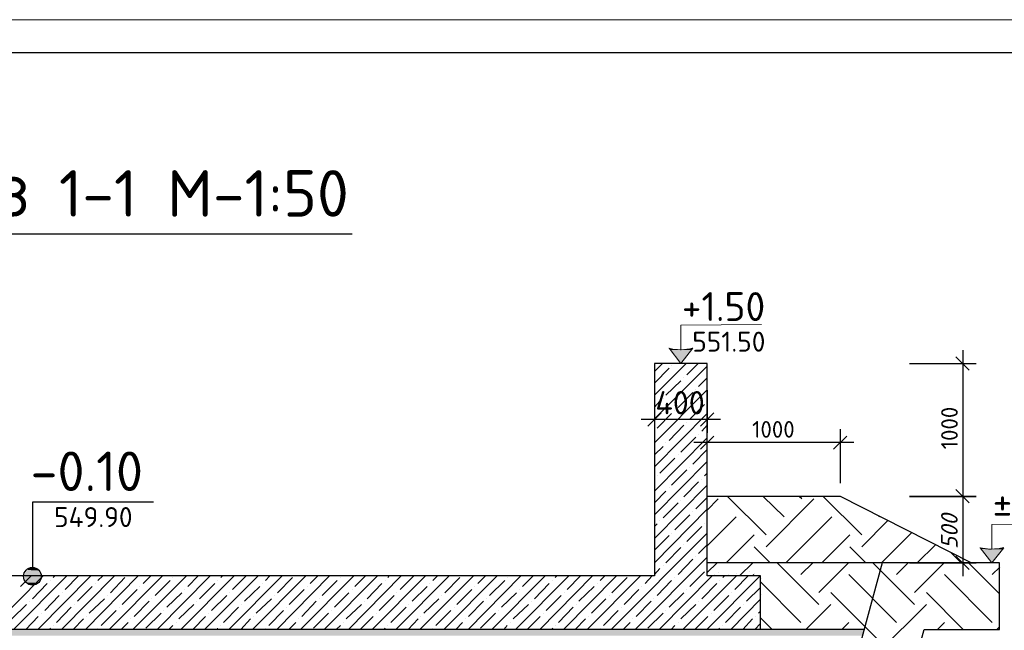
# Model space of a CAD drawing. Header units: millimetres. Extents: x -2765404 to 1548445, y -374876 to 1313256.
# Tile 38 of 77: x 35316 to 50111, y -135461 to -126277. Entities that reach past the tile are written whole.
import ezdxf

# ---------------------------------------------------------------- set-up
doc = ezdxf.new("R2010")
doc.units = ezdxf.units.MM
doc.layers.add('PDF _.', color=7, linetype='Continuous', true_color=0x259400)
doc.layers.add('PDF _PDF _.', color=7, linetype='Continuous', true_color=0xb88800)
for name, color, linetype in [('PDF _0', 7, 'Continuous'), ('PDF _PDF _0', 7, 'Continuous'), ('PDF _PDF _nurik', 7, 'Continuous'), ('PDF _PDF _Текст', 7, 'Continuous'), ('PDF _Текст', 7, 'Continuous'), ('PDF _ЭМ', 7, 'Continuous')]:
    doc.layers.add(name, color=color, linetype=linetype)
doc.styles.add('PDF ISOCPEUR', font='isocpeur.ttf')
doc.styles.add('PDF ISOCPEUR Italic', font='isocpeui.ttf')

msp = doc.modelspace()

# ---------------------------------------------------------------- linework, layer by layer
at = {"layer": 'PDF _.', "color": 7, "transparency": 33554559}
for points in [[(48007, -135447), (31539, -135447), (47980, -135542)], [(31539, -135447), (47980, -135542), (31539, -135542)]]:
    msp.add_solid(points, dxfattribs=at)
at = {"layer": 'PDF _0', "lineweight": 25}
for points in [[(49585, -131549), (49384, -131348)], [(49486, -131246), (49486, -133647)], [(48687, -131447), (49687, -131447)], [(44855, -131648), (44855, -132489)], [(45648, -131848), (45648, -132489)], [(44954, -132189), (44753, -132390)], [(45546, -132390), (45747, -132189)], [(44654, -132288), (45846, -132288)], [(45747, -132540), (45546, -132737)], [(45648, -133438), (45648, -132438)], [(47546, -132737), (47747, -132540)], [(47648, -133246), (47648, -132438)], [(47849, -132638), (45448, -132638)], [(49486, -133246), (49486, -134647)], [(48687, -134447), (49687, -134447)], [(49384, -134345), (49585, -134545)]]:
    msp.add_lwpolyline(points, dxfattribs=at)
for points in [[(49687, -133447), (48687, -133447)], [(49585, -133546), (49384, -133345)]]:
    msp.add_lwpolyline(points, close=True, dxfattribs=at)
at = {"layer": 'PDF _PDF _.', "lineweight": 25}
for points in [[(46531, -134025), (45951, -133447)], [(46801, -133755), (46489, -133447)], [(47070, -133486), (47028, -133447)], [(47968, -134025), (47388, -133447)], [(45648, -133653), (45813, -133486)], [(46531, -134204), (47250, -133486)], [(48238, -133755), (48217, -133734)], [(45648, -134189), (46082, -133755)], [(46828, -134447), (47519, -133755)], [(47968, -134204), (48363, -133809)], [(45930, -134447), (46352, -134025)], [(47367, -134447), (47789, -134025)], [(48265, -134447), (48720, -133992)], [(48804, -134447), (49076, -134174)], [(46591, -134447), (46352, -134204)], [(48028, -134447), (47789, -134204)], [(49465, -134447), (49312, -134294)], [(45648, -134593), (45795, -134447)], [(46133, -134644), (46334, -134447)], [(47325, -135072), (46699, -134447)], [(47055, -134623), (47232, -134447)], [(47325, -134893), (47771, -134447)], [(48762, -135072), (48247, -134557), (48136, -134447)], [(48492, -134623), (48669, -134447)], [(48762, -134893), (49208, -134447)], [(50040, -134914), (49573, -134447)], [(46358, -134644), (46337, -134623)], [(48130, -134980), (47774, -134623)], [(49929, -135342), (49211, -134623)], [(49929, -134623), (50043, -134510)], [(47055, -135342), (46448, -134734)], [(48223, -135611), (48016, -135405), (47504, -134893)], [(49495, -135447), (48941, -134893)], [(47130, -135447), (47504, -135072)], [(48492, -135342), (48133, -134983)], [(48223, -135791), (48941, -135072)], [(46621, -135447), (46448, -135273)], [(47669, -135447), (47774, -135342)], [(49106, -135447), (49211, -135342)], [(50001, -135447), (50040, -135408)]]:
    msp.add_lwpolyline(points, dxfattribs=at)
at = {"layer": 'PDF _PDF _.', "color": 32, "lineweight": 5, "true_color": 0xc15f00}
for points in [[(45759, -134620), (45759, -134620)], [(45816, -134587), (45816, -134587)], [(45963, -134620), (45963, -134620)], [(46091, -134605), (46091, -134605)], [(46091, -134605), (46091, -134605)], [(46280, -134581), (46280, -134581)], [(46361, -134611), (46361, -134611)], [(46385, -134635), (46385, -134635)], [(46465, -134677), (46465, -134677)], [(46465, -134920), (46465, -134920)]]:
    msp.add_lwpolyline(points, dxfattribs=at)
at = {"layer": 'PDF _PDF _.', "color": 7, "transparency": 33554559}
for points in [[(35392, -134629), (35643, -134635), (35383, -134635)], [(35643, -134635), (35383, -134635), (35643, -134653)], [(35383, -134635), (35643, -134653), (35383, -134653)], [(35398, -134605), (35643, -134611), (35392, -134611)], [(35643, -134611), (35392, -134611), (35643, -134629)], [(35392, -134611), (35643, -134629), (35392, -134629)], [(35643, -134629), (35392, -134629), (35643, -134635)], [(35407, -134581), (35634, -134596), (35398, -134596)], [(35634, -134596), (35398, -134596), (35634, -134605)], [(35398, -134596), (35634, -134605), (35398, -134605)], [(35634, -134605), (35398, -134605), (35643, -134611)], [(35416, -134572), (35625, -134581), (35407, -134581)], [(35625, -134581), (35407, -134581), (35634, -134596)], [(35422, -134563), (35617, -134572), (35416, -134572)], [(35617, -134572), (35416, -134572), (35625, -134581)], [(35431, -134554), (35611, -134563), (35422, -134563)], [(35611, -134563), (35422, -134563), (35617, -134572)], [(35440, -134548), (35602, -134554), (35431, -134554)], [(35602, -134554), (35431, -134554), (35611, -134563)], [(35449, -134539), (35593, -134548), (35440, -134548)], [(35593, -134548), (35440, -134548), (35602, -134554)], [(35464, -134530), (35578, -134539), (35449, -134539)], [(35578, -134539), (35449, -134539), (35593, -134548)], [(35473, -134530), (35569, -134530), (35464, -134530)], [(35569, -134530), (35464, -134530), (35578, -134539)], [(35488, -134524), (35554, -134530), (35473, -134530)], [(35554, -134530), (35473, -134530), (35569, -134530)], [(35497, -134524), (35545, -134524), (35488, -134524)], [(35545, -134524), (35488, -134524), (35554, -134530)], [(35521, -134524), (35530, -134524), (35497, -134524)], [(35530, -134524), (35497, -134524), (35545, -134524)], [(35643, -134653), (35383, -134653), (35643, -134662)], [(35383, -134653), (35643, -134662), (35383, -134662)], [(35643, -134662), (35383, -134662), (35643, -134677)], [(35383, -134662), (35643, -134677), (35392, -134677)], [(35643, -134677), (35392, -134677), (35643, -134686)], [(35392, -134677), (35643, -134686), (35392, -134686)], [(35643, -134686), (35392, -134686), (35634, -134701)], [(35392, -134686), (35634, -134701), (35398, -134701)], [(35634, -134701), (35398, -134701), (35634, -134710)], [(35398, -134701), (35634, -134710), (35398, -134710)], [(35634, -134710), (35398, -134710), (35625, -134725)], [(35398, -134710), (35625, -134725), (35407, -134725)], [(35625, -134725), (35407, -134725), (35617, -134734)], [(35407, -134725), (35617, -134734), (35416, -134734)], [(35617, -134734), (35416, -134734), (35611, -134743)], [(35416, -134734), (35611, -134743), (35422, -134743)], [(35611, -134743), (35422, -134743), (35602, -134749)], [(35422, -134743), (35602, -134749), (35431, -134749)], [(35602, -134749), (35431, -134749), (35593, -134758)], [(35431, -134749), (35593, -134758), (35440, -134758)], [(35593, -134758), (35440, -134758), (35578, -134767)], [(35440, -134758), (35578, -134767), (35449, -134767)], [(35578, -134767), (35449, -134767), (35569, -134773)], [(35449, -134767), (35569, -134773), (35464, -134773)], [(35569, -134773), (35464, -134773), (35554, -134773)], [(35464, -134773), (35554, -134773), (35473, -134773)], [(35554, -134773), (35473, -134773), (35545, -134782)], [(35473, -134773), (35545, -134782), (35488, -134782)], [(35488, -134782), (35497, -134782), (35530, -134782)], [(35488, -134782), (35545, -134782), (35530, -134782)], [(35497, -134782), (35530, -134782), (35521, -134782)]]:
    msp.add_solid(points, dxfattribs=at)
at = {"layer": 'PDF _PDF _0', "lineweight": 30}
for points in [[(46448, -135447), (46448, -134644), (45648, -134644), (45648, -131447), (44855, -131447), (44855, -134644), (28851, -134644), (28851, -131447), (28049, -131447), (28049, -134644), (27246, -134644), (27246, -135447)], [(49612, -134447), (47648, -133447), (45648, -133447)], [(48277, -134447), (45648, -134447)], [(48007, -135447), (25720, -135447)]]:
    msp.add_lwpolyline(points, dxfattribs=at)
at = {"layer": 'PDF _PDF _0', "color": 251, "lineweight": 18, "true_color": 0x525252}
for points in [[(44855, -131570), (44975, -131447)], [(44855, -131926), (45331, -131447)], [(44855, -132282), (45648, -131489)], [(44855, -131746), (45073, -131519)], [(45112, -131480), (45112, -131480)], [(45340, -131618), (45511, -131447)], [(45298, -131657), (45298, -131657)], [(45517, -131794), (45648, -131666)], [(45023, -131926), (45250, -131707)], [(44855, -132644), (45648, -131845)], [(44984, -131974), (44984, -131974)], [(45211, -132112), (45430, -131884)], [(45478, -131836), (45478, -131836)], [(44855, -132103), (44936, -132013)], [(45388, -132288), (45606, -132064)], [(44855, -133001), (45648, -132201)], [(44894, -132420), (45112, -132201)], [(45160, -132151), (45160, -132151)], [(45073, -132606), (45298, -132378)], [(45340, -132330), (45340, -132330)], [(45567, -132468), (45648, -132378)], [(44855, -133366), (45648, -132564)], [(45250, -132782), (45478, -132558)], [(45517, -132516), (45517, -132516)], [(44855, -132824), (44984, -132695)], [(45023, -132644), (45023, -132644)], [(45211, -132824), (45211, -132824)], [(45430, -132962), (45648, -132743)], [(44855, -133722), (45648, -132920)], [(44936, -133100), (45160, -132872)], [(45388, -133010), (45388, -133010)], [(44894, -133138), (44894, -133138)], [(45112, -133276), (45340, -133049)], [(45606, -133138), (45648, -133100)], [(44855, -134078), (45648, -133276)], [(45298, -133456), (45517, -133228)], [(45567, -133186), (45567, -133186)], [(44855, -133543), (45023, -133366)], [(45073, -133318), (45073, -133318)], [(44984, -133770), (45211, -133543)], [(45250, -133504), (45250, -133504)], [(45478, -133632), (45648, -133462)], [(44855, -134444), (45648, -133641)], [(45160, -133950), (45388, -133722)], [(45430, -133680), (45430, -133680)], [(44855, -133899), (44894, -133860)], [(44936, -133812), (44936, -133812)], [(45340, -134126), (45567, -133899)], [(45606, -133860), (45606, -133860)], [(44205, -135447), (45648, -133998)], [(44855, -134255), (45073, -134037)], [(45112, -133998), (45112, -133998)], [(45298, -134174), (45298, -134174)], [(45517, -134306), (45648, -134174)], [(45023, -134444), (45250, -134216)], [(44562, -135447), (45648, -134363)], [(44984, -134492), (44984, -134492)], [(45211, -134620), (45430, -134393)], [(45478, -134354), (45478, -134354)], [(44855, -134620), (44936, -134530)], [(45388, -134800), (45606, -134581)], [(34865, -135447), (35667, -134644)], [(35221, -135447), (36024, -134644)], [(35326, -134800), (35488, -134644)], [(35506, -134986), (35730, -134758)], [(35587, -135447), (36386, -134644)], [(35778, -134710), (35778, -134710)], [(35820, -134668), (35844, -134644)], [(35943, -135447), (36742, -134644)], [(35997, -134848), (36200, -134644)], [(36305, -135447), (37098, -134644)], [(36452, -134758), (36452, -134758)], [(36491, -134710), (36566, -134644)], [(36661, -135447), (37464, -134644)], [(36679, -134896), (36898, -134668)], [(37018, -135447), (37820, -134644)], [(37173, -134758), (37284, -134644)], [(37350, -134938), (37577, -134710)], [(37383, -135447), (38176, -134644)], [(37616, -134668), (37616, -134668)], [(37739, -135447), (38541, -134644)], [(37844, -134800), (37996, -134644)], [(38020, -134986), (38248, -134758)], [(38095, -135447), (38898, -134644)], [(38290, -134710), (38290, -134710)], [(38338, -134668), (38362, -134644)], [(38457, -135447), (39260, -134644)], [(38514, -134848), (38718, -134644)], [(38814, -135447), (39616, -134644)], [(38960, -134758), (38960, -134758)], [(39008, -134710), (39074, -134644)], [(39179, -135447), (39972, -134644)], [(39188, -134896), (39415, -134668)], [(39535, -135447), (40337, -134644)], [(39682, -134758), (39796, -134644)], [(39859, -134938), (40086, -134710)], [(39891, -135447), (40694, -134644)], [(40134, -134668), (40134, -134668)], [(40257, -135447), (41050, -134644)], [(40352, -134800), (40514, -134644)], [(40538, -134986), (40757, -134758)], [(40613, -135447), (41412, -134644)], [(40808, -134710), (40808, -134710)], [(40846, -134668), (40870, -134644)], [(40969, -135447), (41768, -134644)], [(41032, -134848), (41236, -134644)], [(41331, -135447), (42134, -134644)], [(41478, -134758), (41478, -134758)], [(41526, -134710), (41592, -134644)], [(41688, -135447), (42490, -134644)], [(41706, -134896), (41930, -134668)], [(42053, -135447), (42846, -134644)], [(42200, -134758), (42313, -134644)], [(42376, -134938), (42604, -134710)], [(42409, -135447), (43211, -134644)], [(42643, -134668), (42643, -134668)], [(42765, -135447), (43568, -134644)], [(42870, -134800), (43032, -134644)], [(43050, -134986), (43274, -134758)], [(43131, -135447), (43924, -134644)], [(43325, -134710), (43325, -134710)], [(43364, -134668), (43388, -134644)], [(43487, -135447), (44286, -134644)], [(43544, -134848), (43744, -134644)], [(43843, -135447), (44642, -134644)], [(43996, -134758), (43996, -134758)], [(44038, -134710), (44109, -134644)], [(44214, -134896), (44442, -134668)], [(44717, -134758), (44822, -134644)], [(44894, -134938), (45112, -134710)], [(44927, -135447), (45720, -134644)], [(45160, -134668), (45160, -134668)], [(45283, -135447), (46085, -134644)], [(45567, -134986), (45792, -134758)], [(45639, -135447), (46442, -134644)], [(45834, -134710), (45834, -134710)], [(45882, -134668), (45906, -134644)], [(46061, -134848), (46262, -134644)], [(35958, -134896), (35958, -134896)], [(36185, -135024), (36404, -134800)], [(36856, -135072), (37083, -134848)], [(37122, -134800), (37122, -134800)], [(37529, -135114), (37754, -134896)], [(37796, -134848), (37796, -134848)], [(38466, -134896), (38466, -134896)], [(38694, -135024), (38922, -134800)], [(39365, -135072), (39592, -134848)], [(39640, -134800), (39640, -134800)], [(40044, -135114), (40263, -134896)], [(40314, -134848), (40314, -134848)], [(40984, -134896), (40984, -134896)], [(41212, -135024), (41439, -134800)], [(41882, -135072), (42110, -134848)], [(42152, -134800), (42152, -134800)], [(42556, -135114), (42780, -134896)], [(42831, -134848), (42831, -134848)], [(43502, -134896), (43502, -134896)], [(43720, -135024), (43948, -134800)], [(44400, -135072), (44618, -134848)], [(44666, -134800), (44666, -134800)], [(45073, -135114), (45298, -134896)], [(45340, -134848), (45340, -134848)], [(46010, -134896), (46010, -134896)], [(46238, -135024), (46448, -134815)], [(35197, -135291), (35416, -135072)], [(35464, -135024), (35464, -135024)], [(35691, -135162), (35910, -134938)], [(36134, -135072), (36134, -135072)], [(36362, -135204), (36589, -134986)], [(36628, -134938), (36628, -134938)], [(37036, -135252), (37260, -135024)], [(37302, -134986), (37302, -134986)], [(37706, -135291), (37934, -135072)], [(37973, -135024), (37973, -135024)], [(38200, -135162), (38428, -134938)], [(38652, -135072), (38652, -135072)], [(38871, -135204), (39098, -134986)], [(39146, -134938), (39146, -134938)], [(39553, -135252), (39772, -135024)], [(39820, -134986), (39820, -134986)], [(40224, -135291), (40451, -135072)], [(40490, -135024), (40490, -135024)], [(40718, -135162), (40945, -134938)], [(41164, -135072), (41164, -135072)], [(41388, -135204), (41616, -134986)], [(41658, -134938), (41658, -134938)], [(42062, -135252), (42286, -135024)], [(42337, -134986), (42337, -134986)], [(42732, -135291), (42960, -135072)], [(43008, -135024), (43008, -135024)], [(43226, -135162), (43454, -134938)], [(43681, -135072), (43681, -135072)], [(43906, -135204), (44124, -134986)], [(44172, -134938), (44172, -134938)], [(44580, -135252), (44804, -135024)], [(44846, -134986), (44846, -134986)], [(45250, -135291), (45478, -135072)], [(45517, -135024), (45517, -135024)], [(45744, -135162), (45972, -134938)], [(46004, -135447), (46448, -134991)], [(46196, -135072), (46196, -135072)], [(35643, -135204), (35643, -135204)], [(35868, -135342), (36087, -135114)], [(36542, -135390), (36766, -135162)], [(36808, -135114), (36808, -135114)], [(37212, -135429), (37440, -135204)], [(37479, -135162), (37479, -135162)], [(38158, -135204), (38158, -135204)], [(38377, -135342), (38604, -135114)], [(39059, -135390), (39278, -135162)], [(39326, -135114), (39326, -135114)], [(39730, -135429), (39957, -135204)], [(39996, -135162), (39996, -135162)], [(40670, -135204), (40670, -135204)], [(40894, -135342), (41122, -135114)], [(41568, -135390), (41795, -135162)], [(41843, -135114), (41843, -135114)], [(42238, -135429), (42466, -135204)], [(42514, -135162), (42514, -135162)], [(43187, -135204), (43187, -135204)], [(43412, -135342), (43631, -135114)], [(44086, -135390), (44310, -135162)], [(44352, -135114), (44352, -135114)], [(44756, -135429), (44984, -135204)], [(45023, -135162), (45023, -135162)], [(45705, -135204), (45705, -135204)], [(45924, -135342), (46148, -135114)], [(46418, -135204), (46448, -135171)], [(35407, -135447), (35593, -135252)], [(36119, -135447), (36272, -135291)], [(36314, -135252), (36314, -135252)], [(36841, -135447), (36946, -135342)], [(36985, -135291), (36985, -135291)], [(37667, -135342), (37667, -135342)], [(37916, -135447), (38110, -135252)], [(38637, -135447), (38784, -135291)], [(38832, -135252), (38832, -135252)], [(39359, -135447), (39463, -135342)], [(39502, -135291), (39502, -135291)], [(40176, -135342), (40176, -135342)], [(40433, -135447), (40628, -135252)], [(41155, -135447), (41301, -135291)], [(41340, -135252), (41340, -135252)], [(41867, -135447), (41972, -135342)], [(42020, -135291), (42020, -135291)], [(42694, -135342), (42694, -135342)], [(42942, -135447), (43137, -135252)], [(43663, -135447), (43819, -135291)], [(43858, -135252), (43858, -135252)], [(44385, -135447), (44490, -135342)], [(44529, -135291), (44529, -135291)], [(45211, -135342), (45211, -135342)], [(45460, -135447), (45654, -135252)], [(46181, -135447), (46328, -135291)], [(46361, -135447), (46448, -135357)], [(46376, -135252), (46376, -135252)], [(35763, -135447), (35778, -135429)], [(35820, -135390), (35820, -135390)], [(36491, -135429), (36491, -135429)], [(37559, -135447), (37616, -135390)], [(38281, -135447), (38290, -135429)], [(38338, -135390), (38338, -135390)], [(39008, -135429), (39008, -135429)], [(40071, -135447), (40134, -135390)], [(40790, -135447), (40808, -135429)], [(40846, -135390), (40846, -135390)], [(41526, -135429), (41526, -135429)], [(42589, -135447), (42643, -135390)], [(43307, -135447), (43325, -135429)], [(43364, -135390), (43364, -135390)], [(44038, -135429), (44038, -135429)], [(45103, -135447), (45160, -135390)], [(45816, -135447), (45834, -135429)], [(45882, -135390), (45882, -135390)]]:
    msp.add_lwpolyline(points, dxfattribs=at)
at = {"layer": 'PDF _PDF _0', "color": 5, "lineweight": 25}
msp.add_lwpolyline([(35512, -134548), (35512, -133528), (37326, -133528)], dxfattribs=at)
at = {"layer": 'PDF _PDF _0', "lineweight": 30}
msp.add_lwpolyline([(23337, -135447), (24818, -135447), (25815, -139147), (47905, -139147), (48908, -135447), (50040, -135447), (50040, -134447), (48277, -134447), (47274, -138147), (26447, -138147), (25450, -134447), (23337, -134447)], close=True, dxfattribs=at)
at = {"layer": 'PDF _PDF _0', "lineweight": 25}
msp.add_circle((35507, -134649), 133, dxfattribs=at)
at = {"layer": 'PDF _PDF _nurik', "lineweight": 18}
for points in [[(45250, -131246), (45250, -130872), (46465, -130863)], [(45430, -131219), (45250, -131447), (45073, -131219)], [(49923, -134243), (49923, -133872), (51139, -133863)], [(50103, -134219), (49923, -134447), (49747, -134219)]]:
    msp.add_lwpolyline(points, dxfattribs=at)
at = {"layer": 'PDF _PDF _nurik', "lineweight": 0}
for points in [[(45430, -131219), (45421, -131219), (45430, -131219)], [(45088, -131237), (45184, -131237), (45088, -131237)], [(45412, -131237), (45307, -131237), (45412, -131237)], [(49857, -134237), (49747, -134219), (49857, -134237)], [(50085, -134237), (49980, -134237), (50085, -134237)], [(50103, -134219), (50094, -134219), (50103, -134219)]]:
    msp.add_lwpolyline(points, dxfattribs=at)
at = {"layer": 'PDF _PDF _nurik', "lineweight": 18}
for centre, start, end in [((45243, -130503), 256.289, 284.5071), ((49916, -133502), 256.2891, 284.5074)]:
    msp.add_arc(centre, 738, start, end, dxfattribs=at)
at = {"layer": 'PDF _PDF _nurik', "transparency": 33554559}
for points in [[(45073, -131219), (45184, -131237), (45088, -131237)], [(45421, -131219), (45412, -131237), (45307, -131237)], [(45430, -131219), (45421, -131219), (45412, -131237)], [(45088, -131237), (45412, -131237), (45250, -131447)], [(45184, -131237), (45088, -131237), (45088, -131237)], [(45307, -131237), (45412, -131237), (45184, -131237)], [(49747, -134219), (49857, -134237), (49762, -134237)], [(49762, -134237), (50085, -134237), (49923, -134447)], [(49980, -134237), (50085, -134237), (49857, -134237)], [(50094, -134219), (50085, -134237), (49980, -134237)], [(50103, -134219), (50094, -134219), (50085, -134237)]]:
    msp.add_solid(points, dxfattribs=at)
at = {"layer": 'PDF _PDF _Текст', "lineweight": 25}
msp.add_lwpolyline([(32611, -129498), (36042, -129498), (37652, -129498), (38281, -129498), (40311, -129498)], dxfattribs=at)
at = {"layer": 'PDF _ЭМ', "lineweight": 20}
msp.add_lwpolyline([(57755, -126277), (57755, -155974), (15757, -155974), (15757, -126277), (57755, -126277), (57755, -155974), (15757, -155974), (15757, -126277)], dxfattribs=at)
at = {"layer": 'PDF _ЭМ', "lineweight": 30}
msp.add_lwpolyline([(17756, -146975), (16556, -146975), (16556, -155474), (17756, -155474), (57255, -155474), (57255, -126777), (17756, -126777), (17756, -155474)], dxfattribs=at)

# ---------------------------------------------------------------- texts
at = {"layer": 'PDF _Текст', "attachment_point": 7, "style": 'PDF ISOCPEUR'}
for s, insert, char_height in [('Разрез 1-1 М-1:50', (32611, -129430), 700), ('400', (44867, -132213), 350), ('1000', (46322, -132564), 250)]:
    msp.add_mtext(s, dxfattribs=dict(at, insert=insert, char_height=char_height))
at = {"layer": 'PDF _Текст', "color": 1, "char_height": 434.1, "attachment_point": 7, "style": 'PDF ISOCPEUR'}
for s, insert in [('+1.50', (45265, -130809)), ('±0.00', (49935, -133806))]:
    msp.add_mtext(s, dxfattribs=dict(at, insert=insert))
at = {"layer": 'PDF _Текст', "color": 5, "attachment_point": 7, "style": 'PDF ISOCPEUR'}
for s, insert, char_height in [('551.50', (45422, -131270), 300), ('-0.10', (35479, -133366), 593.7), ('549.90', (35832, -133908), 300)]:
    msp.add_mtext(s, dxfattribs=dict(at, insert=insert, char_height=char_height))
at = {"layer": 'PDF _Текст', "char_height": 250, "attachment_point": 7, "rotation": 90}
for s, insert, style in [('1000', (49412, -132738), 'PDF ISOCPEUR'), ('500', (49411, -134240), 'PDF ISOCPEUR Italic')]:
    msp.add_mtext(s, dxfattribs=dict(at, insert=insert, style=style))

doc.saveas('drawing.dxf')
